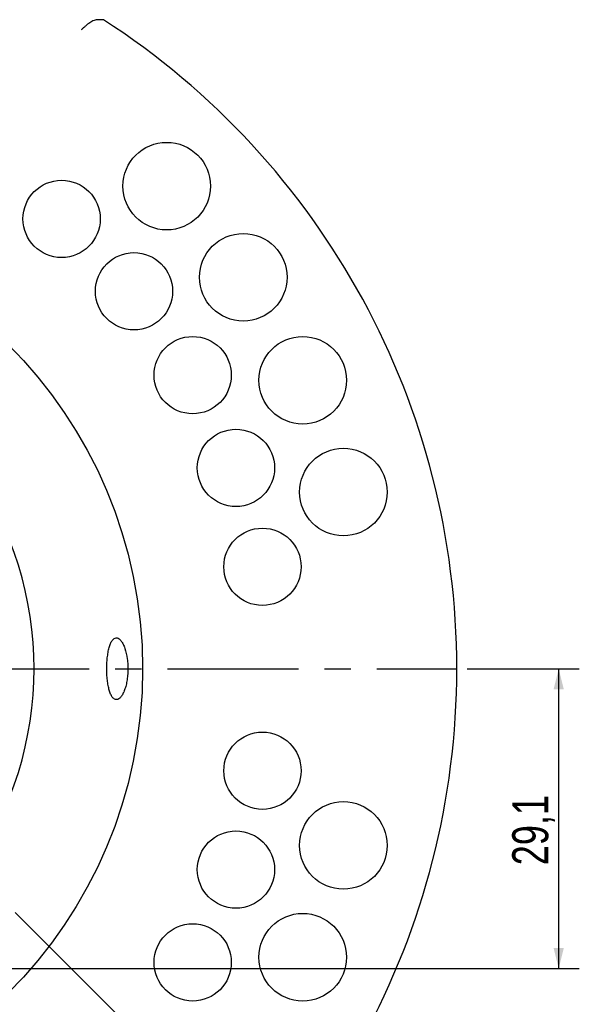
# Model space of a CAD drawing. Header units: millimetres. Extents: x 8 to 3888, y -9869 to 412.
# Tile 13 of 23: x 156 to 211, y 169 to 265. Entities that reach past the tile are written whole.
import ezdxf

# ---------------------------------------------------------------- set-up
doc = ezdxf.new("R2010")
doc.units = ezdxf.units.MM
doc.linetypes.add('CENTERX2', pattern=[20.32, 12.7, -2.54, 2.54, -2.54])
for name, color, linetype in [('CENTERLINE', 4, 'CENTERX2'), ('DIMENSIONS', 2, 'Continuous'), ('TEXT', 2, 'Continuous')]:
    doc.layers.add(name, color=color, linetype=linetype)
doc.layers.add('OUTLINE', color=7, linetype='Continuous', lineweight=25)
doc.styles.add('SLDTEXTSTYLE0', font='TXT', dxfattribs={"width": 0.75})
doc.dimstyles.new('SLDDIMSTYLE1', dxfattribs={"dimtxt": 3.5, "dimasz": 2, "dimexe": 0, "dimexo": 0.0625, "dimgap": 0.875, "dimtad": 1, "dimrnd": 1e-09, "dimzin": 12, "dimdsep": 46, "dimtxsty": 'SLDTEXTSTYLE0', "dimsah": 1, "dimcen": 0.09, "dimadec": 0, "dimazin": 3, "dimtfac": 1, "dimtofl": 0, "dimtmove": 0, "dimatfit": 3, "dimfxl": 0, "dimfrac": 2, "dimtolj": 1, "dimtzin": 12, "dimarcsym": 0})
doc.dimstyles.new('SLDDIMSTYLE3', dxfattribs={"dimtxt": 3.5, "dimasz": 2, "dimexe": 0, "dimexo": 0.0625, "dimgap": 0.875, "dimtad": 1, "dimrnd": 1e-09, "dimzin": 12, "dimdsep": 46, "dimtxsty": 'SLDTEXTSTYLE0', "dimsah": 1, "dimcen": 0.09, "dimadec": 0, "dimazin": 3, "dimtfac": 1, "dimtmove": 0, "dimatfit": 0, "dimfxl": 0, "dimfrac": 2, "dimtolj": 1, "dimtzin": 12, "dimarcsym": 0})
doc.dimstyles.new('SLDDIMSTYLE5', dxfattribs={"dimtxt": 0.18, "dimasz": 1, "dimexe": 0, "dimexo": 0.0625, "dimgap": 0, "dimtad": 0, "dimtih": 1, "dimtoh": 1, "dimdec": 0, "dimrnd": 1e-09, "dimzin": 0, "dimdsep": 46, "dimtxsty": 'Standard', "dimblk1": 'DOT', "dimblk2": 'DOT', "dimsah": 1, "dimcen": 0.09, "dimadec": 0, "dimazin": 0, "dimtfac": 1, "dimtdec": 0, "dimtofl": 0, "dimtmove": 0, "dimatfit": 3, "dimldrblk": 'DOT', "dimfxl": 0, "dimfrac": 2, "dimtolj": 1, "dimtzin": 0, "dimarcsym": 0})

# ---------------------------------------------------------------- blocks, each defined once
blk = doc.blocks.new('_D_2')
at = {"layer": 'DIMENSIONS'}
for p, q in [((199.912, 201.757), (210.803, 201.757)), ((208.803, 172.656), (208.803, 201.757)), ((124.912, 172.656), (210.803, 172.656))]:
    blk.add_line(p, q, dxfattribs=at)
for points in [[(208.803, 201.757), (208.303, 199.757), (209.303, 199.757)], [(208.803, 172.656), (209.303, 174.656), (208.303, 174.656)]]:
    blk.add_solid(points, dxfattribs=at)
at = {"layer": 'DIMENSIONS', "insert": (204.291, 182.681), "char_height": 3.5, "attachment_point": 1, "rotation": 90, "style": 'SLDTEXTSTYLE0'}
blk.add_mtext('29,1', dxfattribs=at)
blk = doc.blocks.new('_D_5')
at = {"layer": 'DIMENSIONS'}
for p, q in [((156.054, 178.099), (189.569, 144.584)), ((147.569, 169.614), (181.084, 136.099)), ((188.155, 145.999), (190.983, 148.827)), ((179.67, 137.513), (188.155, 145.999)), ((179.67, 137.513), (176.841, 134.685))]:
    blk.add_line(p, q, dxfattribs=at)
for points in [[(188.155, 145.999), (189.923, 147.059), (189.215, 147.766)], [(179.67, 137.513), (177.902, 136.453), (178.609, 135.746)]]:
    blk.add_solid(points, dxfattribs=at)
at = {"layer": 'DIMENSIONS', "insert": (178.893, 143.118), "char_height": 3.5, "attachment_point": 1, "rotation": 45, "style": 'SLDTEXTSTYLE0'}
blk.add_mtext('12', dxfattribs=at)
blk = doc.blocks.new('_Dot')
at = {"color": 0, "linetype": 'ByBlock', "lineweight": -2}
blk.add_line((-0.5, 0), (-1, 0), dxfattribs=at)
at = {"color": 0, "linetype": 'ByBlock', "const_width": 0.5}
blk.add_lwpolyline([(-0.25, 0, 1), (0.25, 0, 1)], format="xyb", close=True, dxfattribs=at)

msp = doc.modelspace()

# ---------------------------------------------------------------- linework, layer by layer
at = {"layer": 'CENTERLINE'}
msp.add_line((48.91153, 201.75653), (198.91153, 201.75653), dxfattribs=at)
at = {"layer": 'OUTLINE'}
for centre, radius in [((170.75735, 248.60236), 4.25), ((160.55042, 245.42107), 3.75), ((123.91153, 201.75653), 44.5), ((178.18035, 239.75597), 4.25), ((167.57606, 238.39543), 3.75), ((173.27498, 230.25653), 3.75), ((183.95442, 229.75499), 4.25), ((177.47401, 221.25168), 3.75), ((187.90411, 218.9033), 4.25), ((180.04557, 211.65448), 3.75), ((180.04557, 191.85859), 3.75), ((187.90411, 184.60977), 4.25), ((177.47401, 182.26139), 3.75), ((183.95442, 173.75807), 4.25), ((173.27498, 173.25653), 3.75)]:
    msp.add_circle(centre, radius, dxfattribs=at)
for radius, start, end in [(75, 302.8598804, 57.1401196), (33.96882, 325.1736765, 34.8263235)]:
    msp.add_arc((123.91153, 201.75653), radius, start, end, dxfattribs=at)
for points, knots in [([(164.10953, 264.75653), (163.96884, 264.75653), (163.83262, 264.73088), (163.55679, 264.6304), (163.41828, 264.55528), (163.14329, 264.37029), (163.00321, 264.25798), (162.7958, 264.07776), (162.72675, 264.0155), (162.58764, 263.88776), (162.51648, 263.82125), (162.44723, 263.75653)], [0, 0, 0, 0, 0.25, 0.25, 0.5, 0.5, 0.75, 0.75, 0.875, 0.875, 1, 1, 1, 1]), ([(164.60551, 264.75653), (164.60551, 264.75653), (164.55235, 264.75653), (164.37259, 264.75653), (164.24932, 264.75653), (164.10953, 264.75653)], [0, 0, 0, 0, 0.5, 0.5, 1, 1, 1, 1]), ([(166.69104, 203.73345), (166.64026, 203.88248), (166.58515, 204.01622), (166.46728, 204.25435), (166.40378, 204.35964), (166.27322, 204.5337), (166.20647, 204.6026), (166.07052, 204.70447), (166.0009, 204.73713), (165.86536, 204.76291), (165.79874, 204.7568), (165.66782, 204.70564), (165.60456, 204.66066), (165.48525, 204.53529), (165.4283, 204.454), (165.32206, 204.25682), (165.27363, 204.14291), (165.18523, 203.88526), (165.14494, 203.7397), (165.07534, 203.42873), (165.0457, 203.26296), (164.99613, 202.91068), (164.97639, 202.72427), (164.94799, 202.34668), (164.93902, 202.15355), (164.93171, 201.75824), (164.9335, 201.56207), (164.94757, 201.17439), (164.96006, 200.98058), (164.99552, 200.60788), (165.01828, 200.42983), (165.07428, 200.09014), (165.10788, 199.92769), (165.18368, 199.6332), (165.2261, 199.49933), (165.32091, 199.25888), (165.37276, 199.1542), (165.48285, 198.98095), (165.54189, 198.911), (165.66636, 198.8083), (165.7305, 198.77635), (165.86268, 198.75016), (165.9315, 198.75639), (166.06808, 198.80723), (166.13607, 198.85134), (166.27112, 198.97705), (166.33809, 199.05914), (166.4647, 199.25423), (166.52513, 199.36782), (166.63933, 199.62833), (166.69146, 199.77163), (166.78474, 200.08125), (166.82637, 200.24978), (166.89574, 200.60257), (166.9234, 200.78539), (166.96441, 201.16375), (166.97767, 201.36088), (166.98822, 201.75171), (166.98581, 201.94715), (166.96536, 202.33807), (166.94728, 202.5313), (166.87217, 203.08673), (166.7926, 203.43538), (166.69104, 203.73345)], [0, 0, 0, 0, 0.03125, 0.03125, 0.0625, 0.0625, 0.09375, 0.09375, 0.125, 0.125, 0.15625, 0.15625, 0.1875, 0.1875, 0.21875, 0.21875, 0.25, 0.25, 0.28125, 0.28125, 0.3125, 0.3125, 0.34375, 0.34375, 0.375, 0.375, 0.40625, 0.40625, 0.4375, 0.4375, 0.46875, 0.46875, 0.5, 0.5, 0.53125, 0.53125, 0.5625, 0.5625, 0.59375, 0.59375, 0.625, 0.625, 0.65625, 0.65625, 0.6875, 0.6875, 0.71875, 0.71875, 0.75, 0.75, 0.78125, 0.78125, 0.8125, 0.8125, 0.84375, 0.84375, 0.875, 0.875, 0.90625, 0.90625, 0.9375, 0.9375, 1, 1, 1, 1])]:
    msp.add_open_spline(points, degree=3, knots=knots, dxfattribs=at)

# ---------------------------------------------------------------- dimensions: what is measured, and where the dimension line sits
at = {"layer": 'DIMENSIONS'}
for base, p1, p2, angle, dimstyle, picture, middle in [((208.80302, 201.75653), (123.91153, 172.65634), (198.91153, 201.75653), 90, 'SLDDIMSTYLE1', '_D_2', (208.80302, 187.20643)), ((188.15479, 145.99855), (146.86184, 170.32094), (155.34712, 178.80622), 45, 'SLDDIMSTYLE3', '_D_5', (183.91215, 141.75591))]:
    dim = msp.add_linear_dim(base=base, p1=p1, p2=p2, angle=angle, dimstyle=dimstyle, dxfattribs=at)
    dim.commit()
    dim.dimension.update_dxf_attribs({"geometry": picture, "text_midpoint": middle, "dimtype": 160})

# ---------------------------------------------------------------- leaders
at = {"layer": 'TEXT'}
msp.add_leader([(150.17137, 175.95421), (167.66221, 119.21635)], dimstyle='SLDDIMSTYLE5', dxfattribs=at)

doc.saveas('drawing.dxf')
